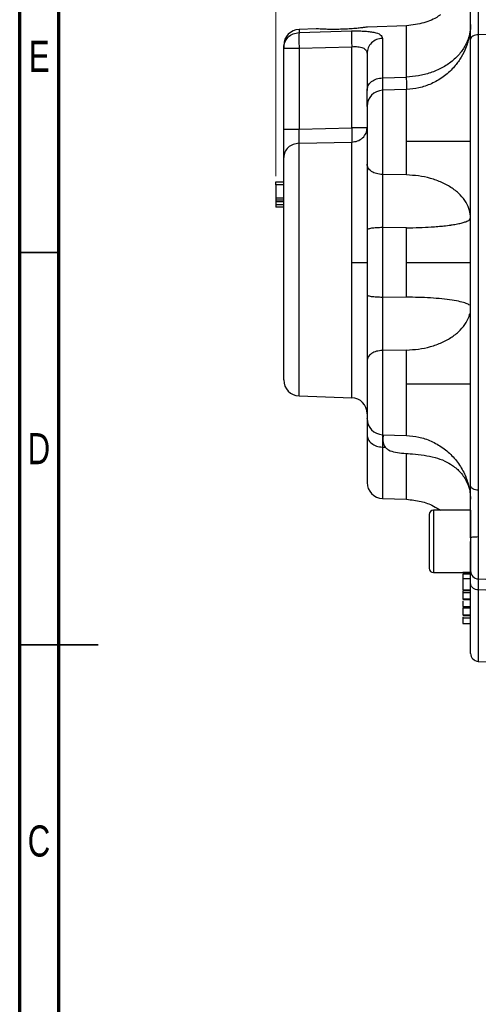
# Model space of a CAD drawing. Header units: inches. Extents: x 0.6 to 16.3, y 0.2 to 11.5.
# Tile 2 of 17: x 0.6 to 2.9, y 4 to 9. Entities that reach past the tile are written whole.
import ezdxf

# ---------------------------------------------------------------- set-up
doc = ezdxf.new("R2010")
doc.units = ezdxf.units.IN
doc.header["$MEASUREMENT"] = 0
doc.styles.add('SLDTEXTSTYLE0', font='TXT', dxfattribs={"width": 0.75})
doc.dimstyles.new('SLDDIMSTYLE3', dxfattribs={"dimtxt": 0.137795, "dimasz": 0.14, "dimexe": 0, "dimexo": 0.0625, "dimgap": 0.034449, "dimtad": 0, "dimdec": 1, "dimlfac": 1.5, "dimrnd": 1e-09, "dimzin": 4, "dimdsep": 46, "dimtxsty": 'SLDTEXTSTYLE0', "dimblk1": 'CLOSED', "dimblk2": 'CLOSED', "dimsah": 1, "dimcen": 0.09, "dimadec": 0, "dimazin": 1, "dimtfac": 1, "dimtdec": 1, "dimtofl": 0, "dimtmove": 0, "dimatfit": 3, "dimldrblk": 'CLOSED', "dimfxl": 0, "dimfrac": 2, "dimtolj": 1, "dimtzin": 12, "dimarcsym": 0})

# ---------------------------------------------------------------- blocks, each defined once
blk = doc.blocks.new('_Closed')
at = {"color": 0, "linetype": 'ByBlock', "lineweight": -2}
for p, q in [((-1, 0.166667), (0, 0)), ((-1, 0.166667), (-1, -0.166667)), ((0, 0), (-1, -0.166667)), ((0, 0), (-1, 0))]:
    blk.add_line(p, q, dxfattribs=at)
blk = doc.blocks.new('_D_7')
at = {"color": 7, "linetype": 'Continuous', "lineweight": 0}
for p, q in [((2.8437, 10.8822), (2.8017, 10.8822)), ((2.8017, 10.8822), (2.8017, 10.6634)), ((3.1491, 10.8822), (3.1911, 10.8822)), ((3.1911, 10.8822), (3.1911, 10.6634)), ((1.8766, 8.1974), (1.8766, 10.7231)), ((1.8766, 10.6837), (2.6808, 10.6837)), ((4.5716, 10.6837), (3.3119, 10.6837)), ((2.8017, 10.6634), (2.8437, 10.6634)), ((3.1911, 10.6634), (3.1491, 10.6634))]:
    blk.add_line(p, q, dxfattribs=at)
at = {"color": 7, "linetype": 'Continuous', "lineweight": 18, "xscale": 0.14, "yscale": 0.14, "rotation": 180.0000000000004}
blk.add_blockref('_Closed', (1.8766, 10.6837), dxfattribs=at)
at = {"color": 7, "linetype": 'Continuous', "lineweight": 18, "xscale": 0.14, "yscale": 0.14}
blk.add_blockref('_Closed', (4.5716, 10.6837), dxfattribs=at)
at = {"color": 7, "linetype": 'Continuous', "lineweight": 18, "char_height": 0.1378, "attachment_point": 1, "style": 'SLDTEXTSTYLE0'}
for s, insert in [('103', (2.8437, 10.8411)), ('4.0', (2.8691, 10.6349))]:
    blk.add_mtext(s, dxfattribs=dict(at, insert=insert))

msp = doc.modelspace()

# ---------------------------------------------------------------- linework, layer by layer
at = {"color": 7, "linetype": 'Continuous', "lineweight": 70}
for p, q in [((0.5906, 0.1969), (0.5906, 11.4961)), ((0.7874, 0.3937), (0.7874, 11.2992))]:
    msp.add_line(p, q, dxfattribs=at)
at = {"color": 7, "linetype": 'Continuous', "lineweight": 25}
for p, q in [((2.5336, 8.9525), (2.3372, 8.9456)), ((2.0798, 8.9366), (1.9938, 8.9336)), ((1.9938, 8.9182), (2.258, 8.926)), ((3.0619, 8.9088), (2.8938, 8.9071)), ((2.8938, 8.9071), (2.8938, 6.6215)), ((1.9938, 8.8393), (2.258, 8.8472)), ((2.258, 8.4397), (2.258, 8.8472)), ((2.4124, 8.8889), (2.4124, 8.6907)), ((1.9166, 8.8393), (1.9938, 8.8393)), ((1.9166, 8.434), (1.9166, 8.8393)), ((1.9938, 8.8393), (1.9938, 8.434)), ((2.4124, 8.6907), (2.5335, 8.6949)), ((2.5336, 8.6325), (2.4124, 8.6283)), ((1.9938, 8.434), (2.258, 8.4397)), ((1.9938, 8.3626), (2.258, 8.3685)), ((2.5335, 8.2034), (2.4124, 8.2055)), ((1.8766, 8.1693), (1.9166, 8.1693)), ((1.9166, 8.1546), (1.8766, 8.1546)), ((1.8766, 8.1546), (1.8766, 8.0889)), ((1.8766, 8.1477), (1.8766, 8.144)), ((1.8766, 8.0889), (1.9166, 8.0889)), ((1.8766, 8.0792), (1.9166, 8.0792)), ((1.8766, 8.0698), (1.9166, 8.0698)), ((1.8766, 8.0698), (1.8766, 8.054)), ((1.9166, 8.054), (1.8766, 8.054)), ((1.9166, 8.0411), (1.8766, 8.0411)), ((2.3352, 7.9275), (2.3352, 7.7643)), ((2.5335, 7.9385), (2.4124, 7.9393)), ((2.4124, 7.9393), (2.4124, 7.5892)), ((2.5335, 7.7643), (2.5335, 7.9385)), ((2.258, 7.7643), (2.3352, 7.7643)), ((2.3352, 7.7643), (2.3352, 7.601)), ((2.5335, 7.7643), (2.8552, 7.7643)), ((2.5335, 7.5901), (2.5335, 7.7643)), ((2.5335, 7.5901), (2.4124, 7.5892)), ((2.5335, 7.3251), (2.4124, 7.323)), ((1.9938, 7.0949), (2.258, 7.0857)), ((2.4124, 6.9002), (2.5336, 6.896)), ((2.4124, 6.8379), (2.4274, 6.8373)), ((2.4124, 6.5803), (2.5336, 6.576)), ((2.6472, 6.4997), (2.6472, 6.2297)), ((2.8552, 6.521), (2.6686, 6.521)), ((2.8552, 6.521), (2.8552, 6.2083)), ((2.8552, 6.3836), (2.8552, 6.3647)), ((2.6686, 6.2083), (2.8552, 6.2083)), ((2.8552, 6.2083), (2.8152, 6.2083)), ((2.8552, 6.2008), (2.8152, 6.2008)), ((2.8552, 6.1765), (2.8152, 6.1765)), ((2.8938, 6.1766), (3.0619, 6.1708)), ((2.8552, 6.1207), (2.8152, 6.1207)), ((2.8152, 6.1188), (2.8552, 6.1188)), ((2.8152, 6.1146), (2.8152, 6.1063)), ((2.8552, 6.1063), (2.8152, 6.1063)), ((3.0619, 6.1153), (2.8938, 6.1213)), ((2.8552, 6.0751), (2.8152, 6.0751)), ((2.8152, 6.0739), (2.8552, 6.0739)), ((2.8152, 6.0385), (2.8552, 6.0385)), ((2.8152, 6.0379), (2.8552, 6.0379)), ((2.8152, 6.0309), (2.8552, 6.0309)), ((2.8152, 5.9958), (2.8552, 5.9958)), ((2.8552, 5.9911), (2.8152, 5.9911)), ((2.8552, 5.9803), (2.8152, 5.9803)), ((2.8152, 5.9537), (2.8552, 5.9537)), ((2.8938, 5.7629), (3.0619, 5.757))]:
    msp.add_line(p, q, dxfattribs=at)
at = {"color": 8, "linetype": 'Continuous', "lineweight": 25}
for p, q in [((1.9938, 8.9336), (1.9938, 8.9182)), ((2.4124, 8.6283), (2.4124, 8.2055)), ((1.9938, 7.0949), (1.9938, 8.3626)), ((2.258, 7.0857), (2.258, 7.7643)), ((2.4124, 7.323), (2.4124, 6.9002)), ((2.4124, 6.8379), (2.4124, 6.5803)), ((2.6686, 6.521), (2.6686, 6.2083)), ((2.8938, 6.3887), (2.8938, 6.1766)), ((2.8938, 6.1213), (2.8938, 5.7629))]:
    msp.add_line(p, q, dxfattribs=at)
at = {"color": 7, "linetype": 'Continuous', "lineweight": 35}
for p, q in [((0.7874, 7.815), (0.5906, 7.815)), ((0.5906, 5.8465), (0.9843, 5.8465)), ((0.7874, 5.8465), (0.5906, 5.8465))]:
    msp.add_line(p, q, dxfattribs=at)
at = {"color": 7, "linetype": 'Continuous', "lineweight": 25}
for centre, radius, start, end in [((1.9966, 8.8537), 0.08, 92, 180), ((2.4152, 8.5483), 0.08, 92, 180), ((1.9966, 7.1748), 0.08, 180, 268), ((2.2552, 7.0057), 0.08, 0, 88), ((2.4152, 6.9802), 0.08, 180, 268), ((2.4152, 6.6602), 0.08, 180, 268), ((2.6686, 6.4997), 0.0213, 90, 180), ((2.6686, 6.2297), 0.0213, 180, 270), ((2.8952, 6.2166), 0.04, 180, 268), ((2.8952, 5.8029), 0.04, 180, 268)]:
    msp.add_arc(centre, radius, start, end, dxfattribs=at)
for points, knots in [([(2.8552, 8.8842), (2.8552, 8.9037), (2.8552, 8.9427), (2.8552, 9.0082), (2.8552, 9.0764), (2.8552, 9.1221), (2.8552, 9.1449)], [0, 0, 0, 0, 0.250001, 0.499962, 0.749995, 1, 1, 1, 1]), ([(2.8938, 9.1398), (2.8938, 9.1213), (2.8937, 9.0882), (2.8937, 9.044), (2.8937, 9.0075), (2.8937, 8.9788), (2.8938, 8.9515), (2.8938, 8.9285), (2.8938, 8.9134), (2.8938, 8.9071)], [0, 0, 0, 0, 0.227167, 0.405662, 0.543405, 0.681946, 0.778223, 0.906866, 1, 1, 1, 1]), ([(2.7038, 9.0075), (2.7002, 9.0048), (2.6757, 8.9862), (2.6184, 8.9627), (2.5629, 8.956), (2.5335, 8.9525)], [0, 0, 0, 0, 0.074439, 0.509882, 1, 1, 1, 1]), ([(2.3372, 8.9456), (2.3365, 8.9455), (2.3352, 8.9453), (2.3242, 8.9438), (2.3077, 8.9416), (2.2923, 8.94), (2.2845, 8.9391)], [0, 0, 0, 0, 0.249961, 0.499802, 0.748817, 1, 1, 1, 1]), ([(2.8552, 8.9576), (2.8551, 8.9519), (2.8549, 8.9409), (2.8524, 8.9192), (2.8483, 8.8967), (2.8432, 8.8766), (2.837, 8.8561), (2.8246, 8.8238), (2.8025, 8.7832), (2.7667, 8.7366), (2.7188, 8.6937), (2.6595, 8.6598), (2.597, 8.6382), (2.5543, 8.6344), (2.5335, 8.6325)], [0, 0, 0, 0, 0.0813968, 0.1573453, 0.2242255, 0.2544683, 0.2835542, 0.3421751, 0.4353594, 0.5299874, 0.65314, 0.7734061, 0.8897522, 1, 1, 1, 1]), ([(2.8552, 8.9558), (2.8542, 8.9402), (2.852, 8.9081), (2.8342, 8.8604), (2.8048, 8.8145), (2.7633, 8.7732), (2.7121, 8.7393), (2.6546, 8.7147), (2.5943, 8.6991), (2.5534, 8.6963), (2.5335, 8.6949)], [0, 0, 0, 0, 0.116891, 0.240466, 0.368936, 0.500001, 0.631065, 0.759535, 0.883109, 1, 1, 1, 1]), ([(1.9938, 8.9182), (1.9936, 8.9169), (1.9933, 8.9143), (1.9929, 8.9053), (1.9928, 8.8906), (1.993, 8.8675), (1.9935, 8.8487), (1.9938, 8.8393)], [0, 0, 0, 0, 0.162098, 0.299687, 0.500675, 0.750221, 1, 1, 1, 1]), ([(2.2845, 8.9391), (2.2742, 8.9383), (2.2536, 8.9365), (2.2188, 8.9347), (2.1838, 8.9337), (2.1506, 8.9337), (2.1213, 8.9344), (2.0983, 8.9355), (2.0828, 8.9364), (2.0808, 8.9366), (2.0798, 8.9366)], [0, 0, 0, 0, 0.125273, 0.250246, 0.375386, 0.500422, 0.625069, 0.749904, 0.874944, 1, 1, 1, 1]), ([(2.258, 8.926), (2.2578, 8.9234), (2.2573, 8.9183), (2.2571, 8.8997), (2.2573, 8.8751), (2.2578, 8.8565), (2.258, 8.8472)], [0, 0, 0, 0, 0.250114, 0.5, 0.749886, 1, 1, 1, 1]), ([(2.258, 8.926), (2.2684, 8.9262), (2.2892, 8.9266), (2.3189, 8.9256), (2.3461, 8.9234), (2.3773, 8.9185), (2.4062, 8.9083), (2.4103, 8.8954), (2.4124, 8.8889)], [0, 0, 0, 0, 0.120862, 0.242382, 0.365041, 0.48991, 0.743079, 1, 1, 1, 1]), ([(1.9166, 8.8521), (1.9166, 8.8524), (1.9166, 8.8535), (1.9166, 8.845), (1.9166, 8.8393)], [0, 0, 0, 0, 0.333333, 1, 1, 1, 1]), ([(2.258, 8.8472), (2.2635, 8.8474), (2.2742, 8.8478), (2.2892, 8.8469), (2.3025, 8.8449), (2.314, 8.8415), (2.3233, 8.8366), (2.3328, 8.8279), (2.3343, 8.819), (2.3352, 8.8129)], [0, 0, 0, 0, 0.12616, 0.248221, 0.366931, 0.483104, 0.607883, 0.735397, 1, 1, 1, 1]), ([(2.8552, 7.7643), (2.8552, 7.8324), (2.8552, 7.9684), (2.8552, 8.1696), (2.8552, 8.3641), (2.8552, 8.5492), (2.8552, 8.7238), (2.8552, 8.8311), (2.8552, 8.8842)], [0, 0, 0, 0, 0.171591, 0.342266, 0.511803, 0.67732, 0.840119, 1, 1, 1, 1]), ([(2.3352, 8.8129), (2.3352, 8.8103), (2.3352, 8.8051), (2.3352, 8.7967), (2.3352, 8.7878), (2.3352, 8.7784), (2.3352, 8.7685), (2.3352, 8.7581), (2.3352, 8.7472), (2.3352, 8.7393), (2.3352, 8.7332), (2.3352, 8.7254), (2.3352, 8.713), (2.3352, 8.6984), (2.3352, 8.672), (2.3352, 8.6478), (2.3352, 8.6281)], [0, 0, 0, 0, 0.062507, 0.125014, 0.1875211, 0.2500283, 0.3125314, 0.3750343, 0.4375371, 0.5000393, 0.5041018, 0.5361409, 0.6251774, 0.6932926, 0.7500665, 1, 1, 1, 1]), ([(2.3352, 8.5483), (2.3352, 8.549), (2.3352, 8.5532), (2.3352, 8.5783), (2.3352, 8.6115), (2.3352, 8.6281)], [0, 0, 0, 0, 0.082414, 0.541348, 1, 1, 1, 1]), ([(2.3352, 8.5478), (2.3352, 8.548), (2.3352, 8.5493), (2.3352, 8.5436), (2.3352, 8.5304), (2.3352, 8.5088), (2.3352, 8.4809), (2.3352, 8.4477), (2.3352, 8.4109), (2.3352, 8.3851), (2.3352, 8.3723)], [0, 0, 0, 0, 0.0216758, 0.161435, 0.3011946, 0.4409547, 0.5807153, 0.7204764, 0.8602379, 1, 1, 1, 1]), ([(1.9166, 8.2911), (1.9166, 8.2988), (1.9166, 8.3141), (1.9166, 8.3491), (1.9166, 8.3898), (1.9166, 8.4193), (1.9166, 8.434)], [0, 0, 0, 0, 0.250351, 0.500132, 0.750013, 1, 1, 1, 1]), ([(1.9938, 8.3626), (1.9936, 8.3666), (1.9933, 8.3743), (1.9933, 8.3923), (1.9934, 8.4125), (1.9936, 8.4272), (1.9938, 8.434)], [0, 0, 0, 0, 0.26095, 0.499965, 0.768507, 1, 1, 1, 1]), ([(2.258, 8.3685), (2.2678, 8.3698), (2.2882, 8.3724), (2.3142, 8.389), (2.3319, 8.4127), (2.3342, 8.4309), (2.3352, 8.4397)], [0, 0, 0, 0, 0.240554, 0.499998, 0.759443, 1, 1, 1, 1]), ([(2.258, 8.4397), (2.2581, 8.4324), (2.2584, 8.4177), (2.2585, 8.3975), (2.2584, 8.3801), (2.2581, 8.3724), (2.258, 8.3685)], [0, 0, 0, 0, 0.250045, 0.5, 0.749955, 1, 1, 1, 1]), ([(2.258, 7.7643), (2.258, 7.7943), (2.258, 7.8552), (2.258, 7.946), (2.258, 8.035), (2.258, 8.1196), (2.258, 8.1973), (2.258, 8.2656), (2.258, 8.324), (2.258, 8.3538), (2.258, 8.3685)], [0, 0, 0, 0, 0.120864, 0.245205, 0.371977, 0.5, 0.628023, 0.754795, 0.879136, 1, 1, 1, 1]), ([(2.3352, 8.3723), (2.3352, 8.3512), (2.3352, 8.3092), (2.3352, 8.2748), (2.3352, 8.2576)], [0, 0, 0, 0, 0.500004, 1, 1, 1, 1]), ([(2.5335, 8.3723), (2.5559, 8.3723), (2.602, 8.3723), (2.6692, 8.3723), (2.7319, 8.3723), (2.7859, 8.3723), (2.8259, 8.3723), (2.8508, 8.3723), (2.8538, 8.3723), (2.8552, 8.3723)], [0, 0, 0, 0, 0.131414, 0.27096, 0.415989, 0.563118, 0.715466, 0.862131, 1, 1, 1, 1]), ([(1.9166, 7.7643), (1.9166, 7.7914), (1.9166, 7.8457), (1.9166, 7.9257), (1.9166, 8.0025), (1.9166, 8.0748), (1.9166, 8.1412), (1.9166, 8.2002), (1.9166, 8.2517), (1.9166, 8.278), (1.9166, 8.2911)], [0, 0, 0, 0, 0.125, 0.25, 0.375, 0.5, 0.625, 0.75, 0.875, 1, 1, 1, 1]), ([(2.3352, 8.2576), (2.3352, 8.234), (2.3352, 8.1869), (2.3352, 8.1039), (2.3352, 8.0161), (2.3352, 7.9571), (2.3352, 7.9275)], [0, 0, 0, 0, 0.249422, 0.498998, 0.749372, 1, 1, 1, 1]), ([(2.4124, 8.2055), (2.4124, 8.1926), (2.4123, 8.1685), (2.4122, 8.1227), (2.4121, 8.0804), (2.4122, 8.0436), (2.4122, 8.0213), (2.4122, 7.9997), (2.4123, 7.9784), (2.4124, 7.9573), (2.4124, 7.945), (2.4124, 7.9393)], [0, 0, 0, 0, 0.173064, 0.322538, 0.542383, 0.642099, 0.716588, 0.777662, 0.869886, 0.939821, 1, 1, 1, 1]), ([(2.8552, 7.9873), (2.8542, 8.0002), (2.852, 8.0269), (2.8342, 8.0663), (2.8048, 8.1044), (2.7633, 8.1385), (2.7121, 8.1666), (2.6546, 8.1871), (2.5943, 8.2), (2.5534, 8.2023), (2.5335, 8.2034)], [0, 0, 0, 0, 0.116891, 0.240465, 0.368935, 0.5, 0.631065, 0.759535, 0.883109, 1, 1, 1, 1]), ([(1.8766, 8.1546), (1.8766, 8.1568), (1.8766, 8.1599), (1.8766, 8.1636), (1.8766, 8.1657), (1.8766, 8.1674), (1.8766, 8.169), (1.8766, 8.1692), (1.8766, 8.1693)], [0, 0, 0, 0, 0.290701, 0.41263, 0.524718, 0.633152, 0.744726, 1, 1, 1, 1]), ([(1.8766, 8.0889), (1.8766, 8.0887), (1.8766, 8.0885), (1.8766, 8.0869), (1.8766, 8.085), (1.8766, 8.0833), (1.8766, 8.0814), (1.8766, 8.0799), (1.8766, 8.0792)], [0, 0, 0, 0, 0.2667185, 0.5306434, 0.6587155, 0.7719916, 0.8881672, 1, 1, 1, 1]), ([(1.8766, 8.0792), (1.8766, 8.0786), (1.8766, 8.0774), (1.8766, 8.075), (1.8766, 8.0724), (1.8766, 8.0703), (1.8766, 8.07), (1.8766, 8.0698)], [0, 0, 0, 0, 0.10459, 0.216486, 0.458562, 0.725093, 1, 1, 1, 1]), ([(1.8766, 8.054), (1.8766, 8.0524), (1.8766, 8.0491), (1.8766, 8.045), (1.8766, 8.0425), (1.8766, 8.0413), (1.8766, 8.0412), (1.8766, 8.0411)], [0, 0, 0, 0, 0.268583, 0.536194, 0.784903, 0.899197, 1, 1, 1, 1]), ([(2.5335, 7.9385), (2.5549, 7.9387), (2.5974, 7.9393), (2.6499, 7.942), (2.6905, 7.945), (2.7236, 7.9482), (2.7463, 7.9511), (2.7593, 7.953), (2.7664, 7.9541), (2.7762, 7.9556), (2.7895, 7.9581), (2.8016, 7.9607), (2.8127, 7.9633), (2.8225, 7.9661), (2.8368, 7.9709), (2.8517, 7.9779), (2.854, 7.9842), (2.8552, 7.9873)], [0, 0, 0, 0, 0.125419, 0.249854, 0.322793, 0.392614, 0.481726, 0.49787, 0.499951, 0.541665, 0.583379, 0.625093, 0.666778, 0.708462, 0.750146, 0.875073, 1, 1, 1, 1]), ([(1.9166, 7.1748), (1.9166, 7.1758), (1.9166, 7.1776), (1.9166, 7.1925), (1.9166, 7.2211), (1.9166, 7.2711), (1.9166, 7.3395), (1.9166, 7.4101), (1.9166, 7.4758), (1.9166, 7.556), (1.9166, 7.6524), (1.9166, 7.7268), (1.9166, 7.7643)], [0, 0, 0, 0, 0.080201, 0.162326, 0.246217, 0.375366, 0.505561, 0.591462, 0.676029, 0.759142, 0.878615, 1, 1, 1, 1]), ([(2.8552, 6.6443), (2.8552, 6.6975), (2.8552, 6.8048), (2.8552, 6.9793), (2.8552, 7.1644), (2.8552, 7.3589), (2.8552, 7.5601), (2.8552, 7.6961), (2.8552, 7.7643)], [0, 0, 0, 0, 0.159871, 0.322659, 0.488197, 0.657713, 0.828393, 1, 1, 1, 1]), ([(2.3352, 7.601), (2.3352, 7.5716), (2.3352, 7.5128), (2.3352, 7.4251), (2.3352, 7.3419), (2.3352, 7.2946), (2.3352, 7.2709)], [0, 0, 0, 0, 0.2494223, 0.4989981, 0.7493724, 1, 1, 1, 1]), ([(2.4124, 7.5892), (2.4124, 7.5728), (2.4123, 7.5422), (2.4122, 7.4905), (2.4121, 7.4467), (2.4122, 7.4115), (2.4122, 7.3914), (2.4122, 7.3721), (2.4123, 7.3541), (2.4124, 7.3369), (2.4124, 7.3274), (2.4124, 7.323)], [0, 0, 0, 0, 0.1730641, 0.3225375, 0.5423828, 0.6420985, 0.7165878, 0.7776618, 0.8698863, 0.9398205, 1, 1, 1, 1]), ([(2.8495, 7.5501), (2.8447, 7.5531), (2.8348, 7.5592), (2.8046, 7.5677), (2.7633, 7.5754), (2.7121, 7.5817), (2.6546, 7.5864), (2.5943, 7.5893), (2.5534, 7.5898), (2.5335, 7.5901)], [0, 0, 0, 0, 0.137574, 0.283447, 0.432267, 0.581087, 0.72696, 0.867274, 1, 1, 1, 1]), ([(2.5335, 7.3251), (2.5534, 7.3262), (2.5943, 7.3285), (2.6546, 7.3415), (2.7121, 7.3619), (2.7632, 7.39), (2.805, 7.4241), (2.8337, 7.4622), (2.8485, 7.4908), (2.8504, 7.5062), (2.8506, 7.508)], [0, 0, 0, 0, 0.129975, 0.267381, 0.41023, 0.555965, 0.701701, 0.84455, 0.981956, 1, 1, 1, 1]), ([(2.3352, 7.2709), (2.3352, 7.2537), (2.3352, 7.2193), (2.3352, 7.1773), (2.3352, 7.1563)], [0, 0, 0, 0, 0.499997, 1, 1, 1, 1]), ([(2.3352, 7.1563), (2.3352, 7.1434), (2.3352, 7.1176), (2.3352, 7.0808), (2.3352, 7.0476), (2.3352, 7.0197), (2.3352, 6.9981), (2.3352, 6.9849), (2.3352, 6.9792), (2.3352, 6.9806), (2.3352, 6.9807)], [0, 0, 0, 0, 0.139762, 0.279523, 0.419284, 0.559045, 0.698805, 0.838565, 0.978324, 1, 1, 1, 1]), ([(2.5335, 7.1563), (2.5559, 7.1563), (2.602, 7.1563), (2.6692, 7.1563), (2.7319, 7.1563), (2.7859, 7.1563), (2.8259, 7.1563), (2.8508, 7.1563), (2.8538, 7.1563), (2.8552, 7.1563)], [0, 0, 0, 0, 0.131414, 0.27096, 0.415989, 0.563118, 0.715466, 0.862131, 1, 1, 1, 1]), ([(2.3352, 6.9802), (2.3352, 6.9796), (2.3352, 6.9754), (2.3352, 6.9504), (2.3352, 6.9171), (2.3352, 6.9004)], [0, 0, 0, 0, 0.076842, 0.538188, 1, 1, 1, 1]), ([(2.3384, 6.9608), (2.3382, 6.9608), (2.3367, 6.9615), (2.3359, 6.9531), (2.3353, 6.9395), (2.3353, 6.928), (2.3353, 6.9246)], [0, 0, 0, 0, 0.0545, 0.513957, 0.8524, 1, 1, 1, 1]), ([(2.3352, 6.9004), (2.3352, 6.8765), (2.3352, 6.8286), (2.3352, 6.7706), (2.3352, 6.7361), (2.3352, 6.7177), (2.3352, 6.7104), (2.3352, 6.7036), (2.3352, 6.6973), (2.3352, 6.6914), (2.3352, 6.6861), (2.3352, 6.6812), (2.3352, 6.6782), (2.3352, 6.676), (2.3352, 6.6734), (2.3352, 6.6698), (2.3352, 6.6666), (2.3352, 6.6643), (2.3352, 6.6625), (2.3352, 6.6612), (2.3352, 6.6604), (2.3352, 6.6603), (2.3352, 6.6602)], [0, 0, 0, 0, 0.1617844, 0.3235687, 0.4853531, 0.5172785, 0.5492039, 0.5811293, 0.6130548, 0.6449759, 0.6768969, 0.7088179, 0.7407386, 0.7429525, 0.7597027, 0.8056221, 0.8410283, 0.8703782, 0.9027838, 0.9351893, 0.9675947, 1, 1, 1, 1]), ([(2.4122, 6.9), (2.4122, 6.8993), (2.4121, 6.897), (2.4122, 6.8896), (2.4122, 6.8806), (2.4122, 6.8713), (2.4123, 6.8607), (2.4124, 6.8489), (2.4124, 6.8413), (2.4124, 6.8379)], [0, 0, 0, 0, 0.091593, 0.289537, 0.437404, 0.558641, 0.741714, 0.880539, 1, 1, 1, 1]), ([(2.417, 6.9001), (2.4169, 6.8998), (2.4166, 6.8976), (2.4155, 6.8912), (2.4141, 6.8831), (2.4144, 6.8705), (2.4163, 6.8589), (2.4199, 6.8474), (2.4279, 6.8343), (2.4475, 6.8196), (2.4791, 6.8109), (2.5197, 6.8066), (2.568, 6.8033), (2.6208, 6.7983), (2.6756, 6.7875), (2.7241, 6.7704), (2.768, 6.7454), (2.8002, 6.717), (2.8241, 6.6856), (2.8404, 6.6542), (2.8514, 6.6217), (2.8526, 6.5992), (2.853, 6.5903)], [0, 0, 0, 0, 0.005798, 0.040036, 0.07761, 0.110432, 0.125672, 0.140509, 0.168486, 0.19466, 0.250143, 0.312913, 0.379453, 0.467972, 0.551687, 0.630801, 0.699083, 0.78296, 0.832555, 0.889298, 0.956393, 1, 1, 1, 1]), ([(2.5335, 6.896), (2.554, 6.8942), (2.5961, 6.8904), (2.6579, 6.8695), (2.7169, 6.8361), (2.7687, 6.7905), (2.8033, 6.7441), (2.8245, 6.704), (2.8367, 6.6741), (2.8455, 6.6452), (2.8533, 6.6103), (2.8542, 6.5897), (2.8547, 6.5763)], [0, 0, 0, 0, 0.114201, 0.234807, 0.360308, 0.489281, 0.617187, 0.679615, 0.742467, 0.807351, 0.874908, 1, 1, 1, 1]), ([(2.8552, 6.3836), (2.8552, 6.4064), (2.8552, 6.4521), (2.8552, 6.5203), (2.8552, 6.5858), (2.8552, 6.6248), (2.8552, 6.6443)], [0, 0, 0, 0, 0.250001, 0.499962, 0.749995, 1, 1, 1, 1]), ([(2.8938, 6.6215), (2.8938, 6.6058), (2.8937, 6.5778), (2.8937, 6.5358), (2.8937, 6.5001), (2.8937, 6.4699), (2.8938, 6.4403), (2.8938, 6.4143), (2.8938, 6.3962), (2.8938, 6.3887)], [0, 0, 0, 0, 0.227167, 0.405662, 0.543405, 0.681947, 0.778223, 0.906866, 1, 1, 1, 1]), ([(2.5335, 6.576), (2.5579, 6.5736), (2.6044, 6.5688), (2.662, 6.5478), (2.6923, 6.5284), (2.7039, 6.521)], [0, 0, 0, 0, 0.405035, 0.7719, 1, 1, 1, 1]), ([(2.8552, 6.2174), (2.8552, 6.2172), (2.8552, 6.2165), (2.8552, 6.2223), (2.8552, 6.2343), (2.8552, 6.2527), (2.8552, 6.2759), (2.8552, 6.3032), (2.8552, 6.3332), (2.8552, 6.3542), (2.8552, 6.3647)], [0, 0, 0, 0, 0.053605, 0.188804, 0.324003, 0.459202, 0.594401, 0.729601, 0.8648, 1, 1, 1, 1]), ([(2.8152, 6.2006), (2.8152, 6.2007), (2.8152, 6.2008), (2.8152, 6.197), (2.8152, 6.1896), (2.8152, 6.1823), (2.8152, 6.1783), (2.8152, 6.1765)], [0, 0, 0, 0, 0.035401, 0.371994, 0.717903, 0.873503, 1, 1, 1, 1]), ([(2.8152, 6.1765), (2.8152, 6.1744), (2.8152, 6.1698), (2.8152, 6.1589), (2.8152, 6.1447), (2.8152, 6.1321), (2.8152, 6.1242), (2.8152, 6.1218), (2.8152, 6.1207)], [0, 0, 0, 0, 0.102253, 0.223123, 0.496481, 0.771478, 0.894517, 1, 1, 1, 1]), ([(2.8552, 6.1541), (2.8552, 6.1661), (2.8552, 6.19), (2.8552, 6.2109), (2.8552, 6.2154), (2.8552, 6.2173)], [0, 0, 0, 0, 0.370405, 0.74085, 1, 1, 1, 1]), ([(2.8552, 5.8029), (2.8552, 5.8049), (2.8552, 5.809), (2.8552, 5.8419), (2.8552, 5.8932), (2.8552, 5.9635), (2.8552, 6.049), (2.8552, 6.1193), (2.8552, 6.1541)], [0, 0, 0, 0, 0.171588, 0.342266, 0.511803, 0.67732, 0.840119, 1, 1, 1, 1]), ([(2.8152, 6.1063), (2.8152, 6.1032), (2.8152, 6.0964), (2.8152, 6.0877), (2.8152, 6.0798), (2.8152, 6.0766), (2.8152, 6.0751)], [0, 0, 0, 0, 0.233107, 0.503654, 0.772311, 1, 1, 1, 1]), ([(2.8152, 6.0886), (2.8152, 6.0867), (2.8152, 6.0841), (2.8152, 6.0816), (2.8152, 6.081)], [0, 0, 0, 0, 0.754589, 1, 1, 1, 1]), ([(2.8152, 6.0654), (2.8152, 6.0634), (2.8152, 6.0558), (2.8152, 6.0478), (2.8152, 6.0411), (2.8152, 6.0393), (2.8152, 6.0385)], [0, 0, 0, 0, 0.155348, 0.611149, 0.821971, 1, 1, 1, 1]), ([(2.8152, 6.0309), (2.8152, 6.0275), (2.8152, 6.0199), (2.8152, 6.0093), (2.8152, 6.0012), (2.8152, 5.9966), (2.8152, 5.9959), (2.8152, 5.9958)], [0, 0, 0, 0, 0.257318, 0.562284, 0.832916, 0.97051, 1, 1, 1, 1]), ([(2.8152, 5.9848), (2.8152, 5.9836), (2.8152, 5.9813), (2.8152, 5.9807), (2.8152, 5.9803)], [0, 0, 0, 0, 0.504731, 1, 1, 1, 1]), ([(2.8152, 5.9848), (2.8152, 5.9814), (2.8152, 5.974), (2.8152, 5.9645), (2.8152, 5.9576), (2.8152, 5.954), (2.8152, 5.9538), (2.8152, 5.9537)], [0, 0, 0, 0, 0.257318, 0.562284, 0.832916, 0.97051, 1, 1, 1, 1])]:
    msp.add_open_spline(points, degree=3, knots=knots, dxfattribs=at)
at = {"color": 8, "linetype": 'Continuous', "lineweight": 25}
msp.add_open_spline([(2.5335, 8.6949), (2.5335, 8.7213), (2.5335, 8.7742), (2.5335, 8.8377), (2.5335, 8.8887), (2.5335, 8.9251), (2.5335, 8.9482), (2.5335, 8.951), (2.5335, 8.9525)], degree=3, dxfattribs=at)
at = {"color": 7, "linetype": 'Continuous', "lineweight": 25}
for points in [[(1.9166, 8.8393), (1.9177, 8.8495), (1.92, 8.8697), (1.9377, 8.8954), (1.9631, 8.9138), (1.9836, 8.9168), (1.9938, 8.9182)], [(2.8938, 8.9071), (2.8887, 8.9066), (2.8785, 8.9058), (2.8658, 8.9004), (2.8569, 8.893), (2.8558, 8.8872), (2.8552, 8.8842)], [(2.4124, 8.8889), (2.4022, 8.8874), (2.3818, 8.8846), (2.3564, 8.8669), (2.3387, 8.8421), (2.3364, 8.8227), (2.3352, 8.8129)], [(2.3352, 8.6281), (2.3364, 8.6361), (2.3387, 8.6522), (2.3564, 8.6726), (2.3818, 8.6871), (2.4022, 8.6895), (2.4124, 8.6907)], [(1.9166, 8.434), (1.9177, 8.434), (1.92, 8.434), (1.9377, 8.434), (1.9631, 8.434), (1.9836, 8.434), (1.9938, 8.434)], [(2.3352, 8.4397), (2.3341, 8.4397), (2.3318, 8.4397), (2.314, 8.4397), (2.2886, 8.4397), (2.2682, 8.4397), (2.258, 8.4397)], [(1.9938, 8.3626), (1.9836, 8.3612), (1.9631, 8.3585), (1.9377, 8.3419), (1.92, 8.3186), (1.9177, 8.3003), (1.9166, 8.2911)], [(2.5335, 8.2034), (2.5335, 8.2156), (2.5335, 8.2399), (2.5335, 8.2819), (2.5335, 8.3263), (2.5335, 8.3569), (2.5335, 8.3723)], [(2.4124, 8.2055), (2.4022, 8.2065), (2.3818, 8.2085), (2.3564, 8.2206), (2.3387, 8.2376), (2.3364, 8.2509), (2.3352, 8.2576)], [(2.4124, 7.9393), (2.4022, 7.9391), (2.3818, 7.9387), (2.3564, 7.9359), (2.3387, 7.9321), (2.3364, 7.929), (2.3352, 7.9275)], [(2.4124, 7.5892), (2.4022, 7.5894), (2.3818, 7.5899), (2.3564, 7.5926), (2.3387, 7.5965), (2.3364, 7.5995), (2.3352, 7.601)], [(2.4124, 7.323), (2.4022, 7.322), (2.3818, 7.3201), (2.3564, 7.3079), (2.3387, 7.291), (2.3364, 7.2776), (2.3352, 7.2709)], [(2.5335, 7.1563), (2.5335, 7.1716), (2.5335, 7.2022), (2.5335, 7.2466), (2.5335, 7.2886), (2.5335, 7.3129), (2.5335, 7.3251)], [(2.3352, 6.9004), (2.3364, 6.8924), (2.3387, 6.8764), (2.3564, 6.856), (2.3818, 6.8414), (2.4022, 6.839), (2.4124, 6.8379)], [(2.8938, 6.6215), (2.8887, 6.6219), (2.8785, 6.6228), (2.8658, 6.6281), (2.8569, 6.6355), (2.8558, 6.6414), (2.8552, 6.6443)], [(2.8552, 6.3836), (2.8558, 6.3842), (2.8569, 6.3855), (2.8658, 6.3872), (2.8785, 6.3884), (2.8887, 6.3886), (2.8938, 6.3887)], [(2.8938, 6.1213), (2.8887, 6.1219), (2.8785, 6.1231), (2.8658, 6.1308), (2.8569, 6.1415), (2.8558, 6.1499), (2.8552, 6.1541)]]:
    msp.add_open_spline(points, degree=3, dxfattribs=at)
at = {"color": 8, "linetype": 'Continuous', "lineweight": 25}
for points, knots in [([(2.4124, 8.6907), (2.4124, 8.6809), (2.4123, 8.6628), (2.4122, 8.6413), (2.4122, 8.633), (2.4122, 8.6284)], [0, 0, 0, 0, 0.344005, 0.641117, 1, 1, 1, 1]), ([(2.5347, 8.6327), (2.5346, 8.6397), (2.5345, 8.6537), (2.5339, 8.6812), (2.5335, 8.6949)], [0, 0, 0, 0, 0.499729, 1, 1, 1, 1]), ([(2.5335, 8.3723), (2.5335, 8.3897), (2.5335, 8.4257), (2.5335, 8.4792), (2.5335, 8.5302), (2.5335, 8.574), (2.5335, 8.6074), (2.5335, 8.6265), (2.5335, 8.634), (2.5335, 8.6322), (2.5335, 8.6321)], [0, 0, 0, 0, 0.1277169, 0.265043, 0.4096152, 0.5581031, 0.7065909, 0.851163, 0.9884887, 1, 1, 1, 1]), ([(2.5335, 6.8969), (2.5335, 6.8966), (2.5335, 6.8947), (2.5335, 6.9032), (2.5335, 6.9228), (2.5335, 6.9547), (2.5335, 6.9959), (2.5335, 7.0449), (2.5335, 7.0992), (2.5335, 7.1373), (2.5335, 7.1563)], [0, 0, 0, 0, 0.023403, 0.162917, 0.302431, 0.441945, 0.581459, 0.720972, 0.860486, 1, 1, 1, 1]), ([(2.5335, 6.576), (2.5335, 6.576), (2.5335, 6.5736), (2.5335, 6.5821), (2.5335, 6.6029), (2.5335, 6.6399), (2.5335, 6.691), (2.5335, 6.7461), (2.5335, 6.7891), (2.5335, 6.8058)], [0, 0, 0, 0, 0.000001, 0.177405, 0.354809, 0.532213, 0.709617, 0.887021, 1, 1, 1, 1]), ([(2.8937, 6.1764), (2.8937, 6.1757), (2.8937, 6.1735), (2.8937, 6.1642), (2.8937, 6.1493), (2.8938, 6.1313), (2.8938, 6.1213)], [0, 0, 0, 0, 0.113063, 0.337884, 0.629221, 1, 1, 1, 1])]:
    msp.add_open_spline(points, degree=3, knots=knots, dxfattribs=at)

# ---------------------------------------------------------------- texts
at = {"color": 7, "linetype": 'Continuous', "lineweight": 0, "char_height": 0.1562, "attachment_point": 2, "style": 'SLDTEXTSTYLE0'}
for s, insert in [('E', (0.6893, 8.8769)), ('D', (0.6871, 6.9084)), ('C', (0.6873, 4.9399))]:
    msp.add_mtext(s, dxfattribs=dict(at, insert=insert))

# ---------------------------------------------------------------- dimensions: what is measured, and where the dimension line sits
at = {"color": 7, "linetype": 'Continuous', "lineweight": 18}
dim = msp.add_linear_dim(base=(4.5716, 10.6837), p1=(1.8766, 8.158), p2=(4.5716, 10.7268), dimstyle='SLDDIMSTYLE3', dxfattribs=at)
dim.commit()
dim.dimension.update_dxf_attribs({"geometry": '_D_7', "text_midpoint": (2.9964, 10.6837), "dimtype": 160})

doc.saveas('drawing.dxf')
